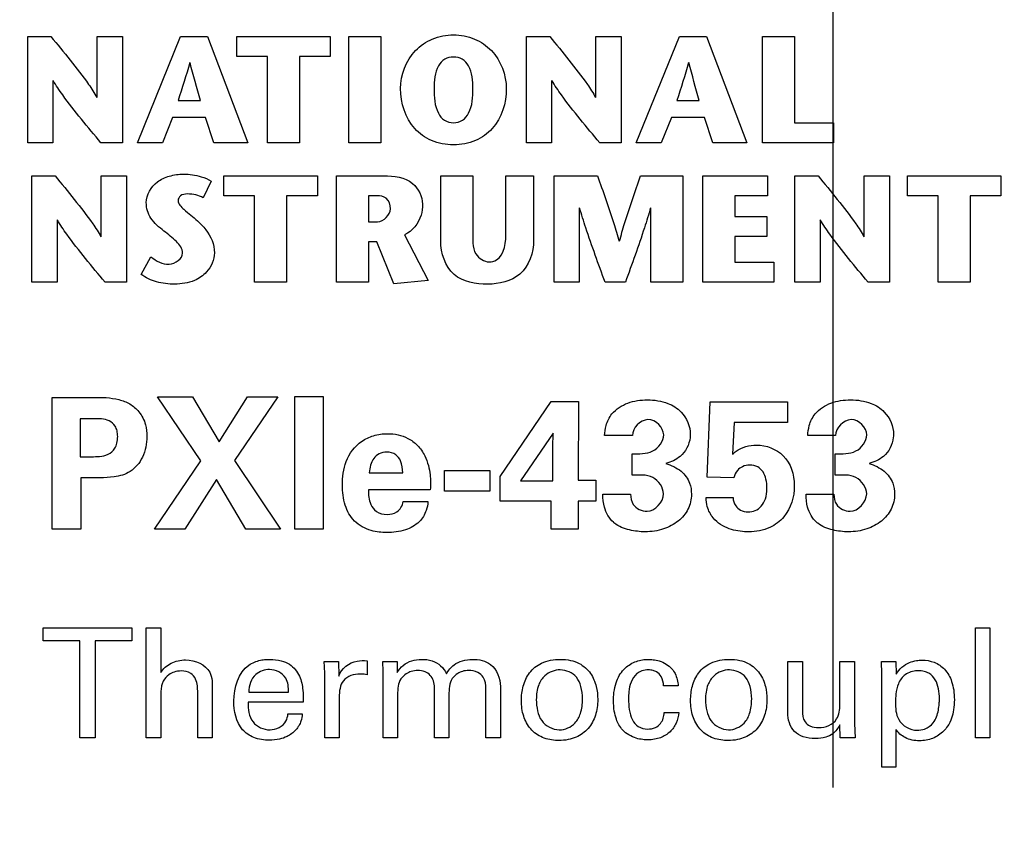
# Model space of a CAD drawing. Header units: inches. Extents: x 0 to 34, y 0 to 22.
# Tile 13 of 29: x 11.087 to 11.985, y 14.659 to 15.395. Entities that reach past the tile are written whole.
import ezdxf

# ---------------------------------------------------------------- set-up
doc = ezdxf.new("R2010")
doc.units = ezdxf.units.IN
doc.header["$LTSCALE"] = 1.87
doc.header["$MEASUREMENT"] = 0
doc.layers.get('0').update_dxf_attribs({"linetype": 'CONTINUOUS'})
doc.layers.add('DIMENSIONS', color=7, linetype='CONTINUOUS')
doc.styles.get("Standard").update_dxf_attribs({"font": 'txt', "width": 0.8})
doc.dimstyles.new('DIMSTYLE_2', dxfattribs={"dimtxt": 0.125, "dimasz": 0.18, "dimexe": 0.18, "dimexo": 0.0625, "dimgap": 0.09, "dimtad": 0, "dimtih": 1, "dimtoh": 1, "dimdec": 3, "dimlfac": 0.5, "dimzin": 4, "dimdsep": 46, "dimtxsty": 'STANDARD', "dimblk": '_FILLED', "dimblk1": '_FILLED', "dimblk2": '_FILLED', "dimcen": 0.09, "dimadec": 0, "dimazin": 0, "dimtp": 0.01, "dimtm": 0.01, "dimtfac": 1, "dimtdec": 3, "dimtofl": 0, "dimtmove": 0, "dimatfit": 3, "dimldrblk": '_FILLED', "dimfxl": 1, "dimtolj": 1, "dimtzin": 4, "dimarcsym": 0})

# ---------------------------------------------------------------- blocks, each defined once
blk = doc.blocks.new('*D4')
at = {"layer": 'DIMENSIONS', "color": 2, "linetype": 'CONTINUOUS'}
blk.add_line((12.24502, 16.18425), (12.86674, 16.18425), dxfattribs=at)
at = {"layer": 'DIMENSIONS', "color": 2, "linetype": 'CONTINUOUS', "insert": (12.92924, 16.24675), "char_height": 0.125, "width": 1.425, "attachment_point": 1, "line_spacing_factor": 0.9}
blk.add_mtext('4.942{\\Ftxt.shx;\\W1.000000;\\H0.125000; }[125.53]', dxfattribs=at)
blk = doc.blocks.new('_FILLED')
at = {"color": 0, "linetype": 'BYBLOCK'}
blk.add_solid([(0, 0), (-1, 0.1736), (-1, -0.1736)], dxfattribs=at)
blk = doc.blocks.new('*D15')
at = {"layer": 'DIMENSIONS', "color": 2, "linetype": 'CONTINUOUS'}
blk.add_line((11.96574, 15.94025), (12.86674, 15.94025), dxfattribs=at)
at = {"layer": 'DIMENSIONS', "color": 2, "linetype": 'CONTINUOUS', "insert": (12.92924, 16.00275), "char_height": 0.125, "width": 1.425, "attachment_point": 1, "line_spacing_factor": 0.9}
blk.add_mtext('4.820{\\Ftxt.shx;\\W1.000000;\\H0.125000; }[122.43]', dxfattribs=at)
blk = doc.blocks.new('*D27')
at = {"layer": 'DIMENSIONS', "color": 2, "linetype": 'CONTINUOUS'}
blk.add_line((11.82924, 14.69475), (11.82924, 16.88523), dxfattribs=at)
at = {"layer": 'DIMENSIONS', "color": 2, "linetype": 'CONTINUOUS', "insert": (11.76674, 16.94773), "char_height": 0.125, "width": 1.325, "attachment_point": 1, "rotation": 90, "line_spacing_factor": 0.9}
blk.add_mtext('2X .319{\\Ftxt.shx;\\W1.000000;\\H0.125000; }[8.1]', dxfattribs=at)
blk = doc.blocks.new('*D28')
at = {"layer": 'DIMENSIONS', "color": 2, "linetype": 'CONTINUOUS'}
blk.add_line((12.00924, 14.69475), (12.00924, 16.88523), dxfattribs=at)
at = {"layer": 'DIMENSIONS', "color": 2, "linetype": 'CONTINUOUS', "insert": (11.94674, 16.94773), "char_height": 0.125, "width": 1.525, "attachment_point": 1, "rotation": 90, "line_spacing_factor": 0.9}
blk.add_mtext('2X .409{\\Ftxt.shx;\\W1.000000;\\H0.125000; }[10.39]', dxfattribs=at)

msp = doc.modelspace()

# ---------------------------------------------------------------- linework, layer by layer
at = {"color": 40, "linetype": 'CONTINUOUS'}
for p, q in [((11.09465, 15.28275), (11.09465, 15.37977)), ((11.09465, 15.37977), (11.11581, 15.37977)), ((11.15791, 15.3242), (11.15791, 15.37977)), ((11.15791, 15.37977), (11.18097, 15.37977)), ((11.18097, 15.37977), (11.18097, 15.28275)), ((11.19464, 15.28277), (11.23414, 15.37978)), ((11.23414, 15.37978), (11.25866, 15.37978)), ((11.25866, 15.37978), (11.29555, 15.28277)), ((11.28541, 15.36162), (11.28541, 15.37977)), ((11.28541, 15.37977), (11.37064, 15.37977)), ((11.37064, 15.37977), (11.37064, 15.36162)), ((11.38741, 15.28275), (11.38741, 15.37977)), ((11.38741, 15.37977), (11.41665, 15.37977)), ((11.41665, 15.37977), (11.41665, 15.28275)), ((11.54951, 15.28275), (11.54951, 15.37977)), ((11.54951, 15.37977), (11.57073, 15.37977)), ((11.61288, 15.3242), (11.61288, 15.37977)), ((11.61288, 15.37977), (11.63589, 15.37977)), ((11.63589, 15.37977), (11.63589, 15.28275)), ((11.64961, 15.28277), (11.68911, 15.37978)), ((11.68911, 15.37978), (11.71369, 15.37978)), ((11.71369, 15.37978), (11.75052, 15.28277)), ((11.76479, 15.28275), (11.76479, 15.37977)), ((11.76479, 15.37977), (11.79403, 15.37977)), ((11.79403, 15.37977), (11.79403, 15.30091)), ((11.3134, 15.36162), (11.28541, 15.36162)), ((11.3134, 15.28275), (11.3134, 15.36162)), ((11.34264, 15.36162), (11.34264, 15.28275)), ((11.37064, 15.36162), (11.34264, 15.36162)), ((11.1176, 15.33957), (11.1176, 15.28275)), ((11.57252, 15.33957), (11.57252, 15.28275)), ((11.23181, 15.32128), (11.25215, 15.32128)), ((11.68683, 15.32128), (11.70718, 15.32128)), ((11.22681, 15.3059), (11.21754, 15.28277)), ((11.25687, 15.3059), (11.22681, 15.3059)), ((11.26452, 15.28277), (11.25687, 15.3059)), ((11.68184, 15.3059), (11.67251, 15.28277)), ((11.71184, 15.3059), (11.68184, 15.3059)), ((11.71949, 15.28277), (11.71184, 15.3059)), ((11.79403, 15.30091), (11.82952, 15.30091)), ((11.82952, 15.30091), (11.82952, 15.28275)), ((11.1176, 15.28275), (11.09465, 15.28275)), ((11.18097, 15.28275), (11.16138, 15.28275)), ((11.21754, 15.28277), (11.19464, 15.28277)), ((11.29555, 15.28277), (11.26452, 15.28277)), ((11.34264, 15.28275), (11.3134, 15.28275)), ((11.41665, 15.28275), (11.38741, 15.28275)), ((11.57252, 15.28275), (11.54951, 15.28275)), ((11.63589, 15.28275), (11.61635, 15.28275)), ((11.67251, 15.28277), (11.64961, 15.28277)), ((11.75052, 15.28277), (11.71949, 15.28277)), ((11.82952, 15.28275), (11.76479, 15.28275)), ((11.0984, 15.15568), (11.0984, 15.25271)), ((11.0984, 15.25271), (11.11961, 15.25271)), ((11.16171, 15.19713), (11.16171, 15.25271)), ((11.16171, 15.25271), (11.18471, 15.25271)), ((11.18471, 15.25271), (11.18471, 15.15568)), ((11.27358, 15.23456), (11.27358, 15.25271)), ((11.27358, 15.25271), (11.35881, 15.25271)), ((11.35881, 15.25271), (11.35881, 15.23456)), ((11.37623, 15.15568), (11.37623, 15.25271)), ((11.37623, 15.25271), (11.41947, 15.25271)), ((11.47139, 15.19327), (11.47139, 15.25257)), ((11.47139, 15.25257), (11.50063, 15.25257)), ((11.50063, 15.25257), (11.50063, 15.20185)), ((11.53085, 15.20225), (11.53085, 15.25257)), ((11.53085, 15.25257), (11.55608, 15.25257)), ((11.55608, 15.25257), (11.55608, 15.19395)), ((11.57469, 15.15568), (11.57469, 15.25271)), ((11.57469, 15.25271), (11.61429, 15.25271)), ((11.65352, 15.25271), (11.69231, 15.25271)), ((11.69231, 15.25271), (11.69231, 15.15568)), ((11.71043, 15.15568), (11.71043, 15.25271)), ((11.71043, 15.25271), (11.76935, 15.25271)), ((11.76935, 15.25271), (11.76935, 15.23456)), ((11.79431, 15.15568), (11.79431, 15.25271)), ((11.79431, 15.25271), (11.81552, 15.25271)), ((11.85762, 15.19713), (11.85762, 15.25271)), ((11.85762, 15.25271), (11.88068, 15.25271)), ((11.88068, 15.25271), (11.88068, 15.15568)), ((11.89695, 15.23456), (11.89695, 15.25271)), ((11.89695, 15.25271), (11.98219, 15.25271)), ((11.98219, 15.25271), (11.98219, 15.23456)), ((11.26208, 15.24776), (11.25459, 15.2325)), ((11.30163, 15.23456), (11.27358, 15.23456)), ((11.30163, 15.15568), (11.30163, 15.23456)), ((11.33082, 15.23456), (11.33082, 15.15568)), ((11.35881, 15.23456), (11.33082, 15.23456)), ((11.40553, 15.23456), (11.40553, 15.21072)), ((11.41323, 15.23456), (11.40553, 15.23456)), ((11.73973, 15.23456), (11.73973, 15.21544)), ((11.76935, 15.23456), (11.73973, 15.23456)), ((11.92495, 15.23456), (11.89695, 15.23456)), ((11.92495, 15.15568), (11.92495, 15.23456)), ((11.95414, 15.23456), (11.95414, 15.15568)), ((11.98219, 15.23456), (11.95414, 15.23456)), ((11.59764, 15.22362), (11.59764, 15.15568)), ((11.66312, 15.15568), (11.66312, 15.22362)), ((11.73973, 15.21544), (11.76864, 15.21544)), ((11.76864, 15.21544), (11.76864, 15.19729)), ((11.1214, 15.21251), (11.1214, 15.15568)), ((11.40553, 15.21072), (11.41383, 15.21072)), ((11.81731, 15.21251), (11.81731, 15.15568)), ((11.43835, 15.19881), (11.45983, 15.15722)), ((11.73973, 15.19729), (11.73973, 15.17385)), ((11.76864, 15.19729), (11.73973, 15.19729)), ((11.40553, 15.19243), (11.40553, 15.15568)), ((11.41307, 15.19243), (11.40553, 15.19243)), ((11.42848, 15.15405), (11.41307, 15.19243)), ((11.19822, 15.16278), (11.20707, 15.17887)), ((11.73973, 15.17385), (11.77526, 15.17385)), ((11.77526, 15.17385), (11.77526, 15.15568)), ((11.1214, 15.15568), (11.0984, 15.15568)), ((11.18471, 15.15568), (11.16518, 15.15568)), ((11.33082, 15.15568), (11.30163, 15.15568)), ((11.40553, 15.15568), (11.37623, 15.15568)), ((11.45983, 15.15722), (11.42848, 15.15405)), ((11.59764, 15.15568), (11.57469, 15.15568)), ((11.63979, 15.15568), (11.62129, 15.15568)), ((11.69231, 15.15568), (11.66312, 15.15568)), ((11.77526, 15.15568), (11.71043, 15.15568)), ((11.81731, 15.15568), (11.79431, 15.15568)), ((11.88068, 15.15568), (11.86109, 15.15568)), ((11.95414, 15.15568), (11.92495, 15.15568)), ((11.11706, 14.93055), (11.11706, 15.05065)), ((11.11706, 15.05065), (11.15421, 15.05065)), ((11.25254, 14.99285), (11.21306, 15.05098)), ((11.21306, 15.05098), (11.24488, 15.05098)), ((11.24488, 15.05098), (11.2692, 15.01001)), ((11.2692, 15.01001), (11.29519, 15.05098)), ((11.32284, 15.05098), (11.2832, 14.99301)), ((11.29519, 15.05098), (11.32284, 15.05098)), ((11.3384, 14.93055), (11.3384, 15.05132)), ((11.3384, 15.05132), (11.36421, 15.05132)), ((11.36421, 15.05132), (11.36421, 14.93055)), ((11.52556, 14.97836), (11.57219, 15.04682)), ((11.57219, 15.04682), (11.59701, 15.04682)), ((11.59701, 15.04682), (11.59685, 14.97503)), ((11.71439, 14.97786), (11.71705, 15.04665)), ((11.71705, 15.04665), (11.78753, 15.04665)), ((11.78753, 15.04665), (11.78753, 15.02767)), ((11.14254, 15.03117), (11.14254, 14.99651)), ((11.15554, 15.03117), (11.14254, 15.03117)), ((11.73905, 15.02767), (11.73756, 14.99884)), ((11.78753, 15.02767), (11.73905, 15.02767)), ((11.57388, 15.01801), (11.54423, 14.97452)), ((11.57355, 15.00518), (11.57388, 15.01801)), ((11.64622, 15.01584), (11.62072, 15.01584)), ((11.83155, 15.01584), (11.80605, 15.01584)), ((11.57355, 14.97452), (11.57355, 15.00518)), ((11.64587, 14.97969), (11.64587, 14.99918)), ((11.83123, 14.97969), (11.83123, 14.99918)), ((11.14254, 14.99651), (11.15288, 14.99651)), ((11.21024, 14.93055), (11.25254, 14.99285)), ((11.2832, 14.99301), (11.32518, 14.93055)), ((11.4062, 14.98186), (11.43669, 14.98186)), ((11.47473, 14.96519), (11.47473, 14.98402)), ((11.47473, 14.98402), (11.51604, 14.98402)), ((11.51604, 14.98402), (11.51604, 14.96519)), ((11.14321, 14.97736), (11.14321, 14.93055)), ((11.16071, 14.97736), (11.14321, 14.97736)), ((11.2667, 14.97585), (11.23788, 14.93055)), ((11.29352, 14.93055), (11.2667, 14.97585)), ((11.52556, 14.95587), (11.52556, 14.97836)), ((11.54423, 14.97452), (11.57355, 14.97452)), ((11.59685, 14.97503), (11.61269, 14.97503)), ((11.61269, 14.97503), (11.61269, 14.95587)), ((11.73856, 14.9772), (11.71439, 14.97786)), ((11.46184, 14.96636), (11.40539, 14.96636)), ((11.51604, 14.96519), (11.47473, 14.96519)), ((11.61923, 14.9622), (11.64454, 14.9622)), ((11.80456, 14.9622), (11.82987, 14.9622)), ((11.43721, 14.95553), (11.4597, 14.95553)), ((11.57219, 14.95587), (11.52556, 14.95587)), ((11.57219, 14.93055), (11.57219, 14.95587)), ((11.59685, 14.95587), (11.59685, 14.93055)), ((11.61269, 14.95587), (11.59685, 14.95587)), ((11.71339, 14.9592), (11.73804, 14.9592)), ((11.14321, 14.93055), (11.11706, 14.93055)), ((11.23788, 14.93055), (11.21024, 14.93055)), ((11.32518, 14.93055), (11.29352, 14.93055)), ((11.36421, 14.93055), (11.3384, 14.93055)), ((11.59685, 14.93055), (11.57219, 14.93055)), ((11.10866, 14.82865), (11.10866, 14.84046)), ((11.10866, 14.84046), (11.18972, 14.84046)), ((11.18972, 14.84046), (11.18972, 14.82865)), ((11.20283, 14.7401), (11.20283, 14.84033)), ((11.20283, 14.84033), (11.21604, 14.84033)), ((11.21604, 14.84033), (11.21604, 14.7996)), ((11.95921, 14.7401), (11.95921, 14.84033)), ((11.95921, 14.84033), (11.97228, 14.84033)), ((11.97228, 14.84033), (11.97228, 14.7401)), ((11.1423, 14.82865), (11.10866, 14.82865)), ((11.1423, 14.7401), (11.1423, 14.82865)), ((11.15607, 14.82865), (11.15607, 14.7401)), ((11.18972, 14.82865), (11.15607, 14.82865)), ((11.36492, 14.80989), (11.37813, 14.80989)), ((11.37813, 14.80989), (11.3784, 14.7964)), ((11.40411, 14.81043), (11.40411, 14.79766)), ((11.41882, 14.80057), (11.41852, 14.80989)), ((11.41852, 14.80989), (11.43173, 14.80989)), ((11.43173, 14.80989), (11.43173, 14.79973)), ((11.78782, 14.76303), (11.78782, 14.80989)), ((11.78782, 14.80989), (11.80117, 14.80989)), ((11.80117, 14.80989), (11.80117, 14.76498)), ((11.83538, 14.7704), (11.83538, 14.80989)), ((11.83538, 14.80989), (11.84886, 14.80989)), ((11.84886, 14.80989), (11.84886, 14.75317)), ((11.87324, 14.80989), (11.88646, 14.80989)), ((11.87365, 14.79848), (11.87324, 14.80989)), ((11.88646, 14.80989), (11.88673, 14.79835)), ((11.41882, 14.7401), (11.41882, 14.80057)), ((11.36561, 14.7401), (11.36561, 14.7957)), ((11.87365, 14.71327), (11.87365, 14.79848)), ((11.26303, 14.78374), (11.26303, 14.7401)), ((11.46566, 14.7401), (11.46566, 14.78625)), ((11.51251, 14.7401), (11.51251, 14.78485)), ((11.52573, 14.78694), (11.52573, 14.7401)), ((11.68789, 14.7875), (11.67468, 14.7875)), ((11.21604, 14.77707), (11.21604, 14.7401)), ((11.24968, 14.7401), (11.24968, 14.78138)), ((11.29618, 14.7818), (11.33246, 14.7818)), ((11.37882, 14.77722), (11.37882, 14.7401)), ((11.432, 14.77971), (11.432, 14.7401)), ((11.47888, 14.77916), (11.47888, 14.7401)), ((11.34581, 14.77262), (11.29562, 14.77262)), ((11.33204, 14.76192), (11.34511, 14.76192)), ((11.67522, 14.76332), (11.68843, 14.76332)), ((11.83565, 14.7401), (11.83538, 14.75206)), ((11.84886, 14.75317), (11.84926, 14.7401)), ((11.88659, 14.74788), (11.88659, 14.71327)), ((11.15607, 14.7401), (11.1423, 14.7401)), ((11.21604, 14.7401), (11.20283, 14.7401)), ((11.26303, 14.7401), (11.24968, 14.7401)), ((11.37882, 14.7401), (11.36561, 14.7401)), ((11.432, 14.7401), (11.41882, 14.7401)), ((11.47888, 14.7401), (11.46566, 14.7401)), ((11.52573, 14.7401), (11.51251, 14.7401)), ((11.84926, 14.7401), (11.83565, 14.7401)), ((11.97228, 14.7401), (11.95921, 14.7401)), ((11.88659, 14.71327), (11.87365, 14.71327))]:
    msp.add_line(p, q, dxfattribs=at)
for points, knots in [([(11.11581, 15.37977), (11.12753, 15.3654), (11.14246, 15.34761), (11.15552, 15.32833), (11.15769, 15.3242)], [0, 0, 0, 0, 0.798903, 1, 1, 1, 1]), ([(11.43471, 15.33218), (11.43471, 15.34462), (11.44218, 15.3643), (11.46353, 15.37874), (11.48299, 15.38252), (11.50243, 15.37874), (11.52375, 15.36428), (11.53118, 15.34461), (11.53118, 15.33218)], [0, 0, 0, 0, 0.247094, 0.369905, 0.500272, 0.630373, 0.75299, 1, 1, 1, 1]), ([(11.57073, 15.37977), (11.58244, 15.3654), (11.59737, 15.34763), (11.61039, 15.32833), (11.61256, 15.3242)], [0, 0, 0, 0, 0.799059, 1, 1, 1, 1]), ([(11.50074, 15.33218), (11.50074, 15.33927), (11.50001, 15.34973), (11.49144, 15.35973), (11.483, 15.36166), (11.47456, 15.35973), (11.46599, 15.34973), (11.46526, 15.33927), (11.46526, 15.33218)], [0, 0, 0, 0, 0.28262, 0.389713, 0.499985, 0.610279, 0.717379, 1, 1, 1, 1]), ([(11.16138, 15.28275), (11.14954, 15.29711), (11.13401, 15.31528), (11.12052, 15.33502), (11.11787, 15.33957)], [0, 0, 0, 0, 0.779606, 1, 1, 1, 1]), ([(11.61635, 15.28275), (11.60447, 15.2971), (11.58891, 15.31525), (11.57542, 15.33502), (11.57279, 15.33957)], [0, 0, 0, 0, 0.779886, 1, 1, 1, 1]), ([(11.53118, 15.33218), (11.53118, 15.31927), (11.52494, 15.29869), (11.50307, 15.28324), (11.48299, 15.27966), (11.46289, 15.28324), (11.44098, 15.29867), (11.43471, 15.31927), (11.43471, 15.33218)], [0, 0, 0, 0, 0.248597, 0.368281, 0.499739, 0.631462, 0.75133, 1, 1, 1, 1]), ([(11.46526, 15.33218), (11.46526, 15.3246), (11.46571, 15.3136), (11.47421, 15.30255), (11.48299, 15.30041), (11.49175, 15.30256), (11.50024, 15.3136), (11.50074, 15.3246), (11.50074, 15.33218)], [0, 0, 0, 0, 0.286111, 0.392044, 0.50022, 0.607836, 0.713803, 1, 1, 1, 1]), ([(11.11961, 15.25271), (11.13129, 15.23832), (11.14621, 15.22054), (11.15926, 15.20126), (11.16144, 15.19713)], [0, 0, 0, 0, 0.798751, 1, 1, 1, 1]), ([(11.20278, 15.22821), (11.20278, 15.23534), (11.2096, 15.24665), (11.22393, 15.25303), (11.23783, 15.25501), (11.25098, 15.2528), (11.25925, 15.24957), (11.26208, 15.24776)], [0, 0, 0, 0, 0.293208, 0.458615, 0.639378, 0.861806, 1, 1, 1, 1]), ([(11.41947, 15.25271), (11.4285, 15.25271), (11.44647, 15.25075), (11.45468, 15.23379), (11.45468, 15.2268)], [0, 0, 0, 0, 0.563817, 1, 1, 1, 1]), ([(11.61429, 15.25271), (11.61943, 15.2383), (11.62645, 15.21851), (11.63256, 15.19843), (11.63415, 15.19298)], [0, 0, 0, 0, 0.72914, 1, 1, 1, 1]), ([(11.63437, 15.19298), (11.63587, 15.19844), (11.64169, 15.21852), (11.64858, 15.23828), (11.65352, 15.25271)], [0, 0, 0, 0, 0.270745, 1, 1, 1, 1]), ([(11.81552, 15.25271), (11.82724, 15.23833), (11.84217, 15.22055), (11.85523, 15.20126), (11.8574, 15.19713)], [0, 0, 0, 0, 0.798839, 1, 1, 1, 1]), ([(11.25459, 15.2325), (11.25258, 15.23373), (11.24785, 15.23555), (11.24086, 15.23641), (11.23394, 15.23558), (11.2302, 15.22835), (11.2392, 15.21997), (11.24542, 15.21526), (11.24938, 15.21158)], [0, 0, 0, 0, 0.136122, 0.285798, 0.413121, 0.503173, 0.688045, 1, 1, 1, 1]), ([(11.42544, 15.22265), (11.42544, 15.22607), (11.42329, 15.23342), (11.41615, 15.23456), (11.41323, 15.23456)], [0, 0, 0, 0, 0.538885, 1, 1, 1, 1]), ([(11.23593, 15.18218), (11.23593, 15.18615), (11.2297, 15.19409), (11.21847, 15.20245), (11.20616, 15.21258), (11.20278, 15.2233), (11.20278, 15.22821)], [0, 0, 0, 0, 0.204387, 0.459857, 0.747252, 1, 1, 1, 1]), ([(11.45468, 15.2268), (11.45468, 15.22344), (11.45363, 15.2122), (11.44536, 15.20225), (11.43835, 15.19881)], [0, 0, 0, 0, 0.300955, 1, 1, 1, 1]), ([(11.62129, 15.15568), (11.61519, 15.17213), (11.60696, 15.19463), (11.59976, 15.21748), (11.59791, 15.22362)], [0, 0, 0, 0, 0.732602, 1, 1, 1, 1]), ([(11.66279, 15.22362), (11.66098, 15.21748), (11.65391, 15.19464), (11.64577, 15.17214), (11.63979, 15.15568)], [0, 0, 0, 0, 0.267417, 1, 1, 1, 1]), ([(11.16518, 15.15568), (11.15331, 15.17002), (11.13775, 15.18817), (11.12429, 15.20795), (11.12167, 15.21251)], [0, 0, 0, 0, 0.780069, 1, 1, 1, 1]), ([(11.24938, 15.21158), (11.25209, 15.20906), (11.26017, 15.20134), (11.2649, 15.18997), (11.2649, 15.18248)], [0, 0, 0, 0, 0.330947, 1, 1, 1, 1]), ([(11.86109, 15.15568), (11.84925, 15.17004), (11.83372, 15.18821), (11.82022, 15.20796), (11.81758, 15.21251)], [0, 0, 0, 0, 0.779646, 1, 1, 1, 1]), ([(11.50063, 15.20185), (11.50063, 15.19498), (11.49907, 15.1821), (11.51089, 15.17412), (11.51561, 15.17412)], [0, 0, 0, 0, 0.592769, 1, 1, 1, 1]), ([(11.51561, 15.17412), (11.51785, 15.17412), (11.52976, 15.17758), (11.53085, 15.19301), (11.53085, 15.20225)], [0, 0, 0, 0, 0.195103, 1, 1, 1, 1]), ([(11.51425, 15.15389), (11.50359, 15.15389), (11.47909, 15.15771), (11.47139, 15.18231), (11.47139, 15.19327)], [0, 0, 0, 0, 0.492924, 1, 1, 1, 1]), ([(11.55608, 15.19395), (11.55608, 15.18283), (11.54804, 15.15898), (11.52446, 15.15389), (11.51425, 15.15389)], [0, 0, 0, 0, 0.521507, 1, 1, 1, 1]), ([(11.2649, 15.18248), (11.2649, 15.17617), (11.25999, 15.16518), (11.24567, 15.15542), (11.22915, 15.15319), (11.21239, 15.15507), (11.20224, 15.15956), (11.19822, 15.16278)], [0, 0, 0, 0, 0.228214, 0.391648, 0.611667, 0.813637, 1, 1, 1, 1]), ([(11.20707, 15.17887), (11.21183, 15.17522), (11.22204, 15.16792), (11.23593, 15.17689), (11.23593, 15.18218)], [0, 0, 0, 0, 0.531603, 1, 1, 1, 1]), ([(11.15421, 15.05065), (11.16212, 15.05065), (11.17379, 15.05053), (11.18811, 15.0451), (11.19714, 15.03742), (11.20256, 15.02666), (11.20401, 15.01214), (11.20103, 14.99616), (11.18942, 14.98189), (11.17431, 14.97759), (11.16495, 14.97736), (11.16071, 14.97736)], [0, 0, 0, 0, 0.177132, 0.256294, 0.337926, 0.436844, 0.517089, 0.661572, 0.789972, 0.904941, 1, 1, 1, 1]), ([(11.62072, 15.01584), (11.62103, 15.01889), (11.62175, 15.02592), (11.62643, 15.03512), (11.63387, 15.04176), (11.64192, 15.04574), (11.65073, 15.0479), (11.66307, 15.04875), (11.67751, 15.04682), (11.69361, 15.03671), (11.69951, 15.02342), (11.69893, 15.01489), (11.69883, 15.01401)], [0, 0, 0, 0, 0.079866, 0.18309, 0.259904, 0.336448, 0.414784, 0.494687, 0.658847, 0.784234, 0.977578, 1, 1, 1, 1]), ([(11.80605, 15.01584), (11.80636, 15.01889), (11.80708, 15.02592), (11.81176, 15.03512), (11.81921, 15.04176), (11.82726, 15.04574), (11.83606, 15.0479), (11.8484, 15.04875), (11.86284, 15.04682), (11.87894, 15.03671), (11.88484, 15.02342), (11.88427, 15.01489), (11.88416, 15.01401)], [0, 0, 0, 0, 0.079867, 0.183082, 0.259976, 0.336516, 0.414799, 0.494659, 0.658835, 0.78423, 0.977578, 1, 1, 1, 1]), ([(11.15288, 14.99651), (11.15529, 14.99651), (11.16039, 14.99658), (11.16822, 14.99818), (11.17402, 15.00301), (11.17635, 15.00912), (11.17688, 15.01461), (11.1764, 15.01993), (11.17431, 15.02537), (11.16915, 15.02967), (11.16219, 15.0311), (11.15767, 15.03117), (11.15554, 15.03117)], [0, 0, 0, 0, 0.110868, 0.234136, 0.360845, 0.436099, 0.529307, 0.612371, 0.679438, 0.792318, 0.90189, 1, 1, 1, 1]), ([(11.6747, 15.0165), (11.6747, 15.02314), (11.66005, 15.03778), (11.64622, 15.02259), (11.64622, 15.01584)], [0, 0, 0, 0, 0.495573, 1, 1, 1, 1]), ([(11.86003, 15.0165), (11.86003, 15.02314), (11.84538, 15.03778), (11.83155, 15.02259), (11.83155, 15.01584)], [0, 0, 0, 0, 0.495573, 1, 1, 1, 1]), ([(11.42221, 14.92739), (11.41744, 14.92739), (11.40673, 14.92851), (11.39155, 14.93635), (11.38293, 14.95266), (11.38102, 14.97167), (11.38344, 14.99307), (11.39536, 15.00954), (11.41021, 15.0163), (11.41851, 15.0175), (11.42286, 15.01751)], [0, 0, 0, 0, 0.104523, 0.233843, 0.354809, 0.490903, 0.648669, 0.81812, 0.905488, 1, 1, 1, 1]), ([(11.42286, 15.01751), (11.42929, 15.01751), (11.4394, 15.01541), (11.45079, 15.00709), (11.45685, 14.99816), (11.46026, 14.98879), (11.4621, 14.9784), (11.46207, 14.97093), (11.46184, 14.96636)], [0, 0, 0, 0, 0.261357, 0.405708, 0.568958, 0.69548, 0.812386, 1, 1, 1, 1]), ([(11.64587, 14.99918), (11.65219, 14.99936), (11.66521, 14.99815), (11.6747, 15.01055), (11.6747, 15.0165)], [0, 0, 0, 0, 0.514782, 1, 1, 1, 1]), ([(11.83123, 14.99918), (11.83754, 14.99936), (11.85055, 14.99815), (11.86003, 15.01055), (11.86003, 15.0165)], [0, 0, 0, 0, 0.51447, 1, 1, 1, 1]), ([(11.69883, 15.01401), (11.69805, 15.00739), (11.69228, 14.99612), (11.68137, 14.99171), (11.67671, 14.99035)], [0, 0, 0, 0, 0.5705, 1, 1, 1, 1]), ([(11.73756, 14.99884), (11.7386, 14.99974), (11.74452, 15.00502), (11.75298, 15.00717), (11.75953, 15.00717)], [0, 0, 0, 0, 0.17373, 1, 1, 1, 1]), ([(11.75953, 15.00717), (11.76821, 15.00717), (11.7878, 14.99967), (11.797, 14.96973), (11.78906, 14.94387), (11.77101, 14.93001), (11.75832, 14.92801), (11.75115, 14.92806), (11.75054, 14.92807)], [0, 0, 0, 0, 0.212459, 0.449503, 0.694742, 0.826812, 0.985315, 1, 1, 1, 1]), ([(11.88416, 15.01401), (11.88338, 15.00739), (11.87761, 14.99612), (11.8667, 14.99171), (11.86204, 14.99035)], [0, 0, 0, 0, 0.5705, 1, 1, 1, 1]), ([(11.43669, 14.98186), (11.43669, 14.98553), (11.43602, 14.99174), (11.4305, 14.99937), (11.42253, 15.00125), (11.41504, 14.99979), (11.40799, 14.9935), (11.40644, 14.98642), (11.4062, 14.98186)], [0, 0, 0, 0, 0.204076, 0.335182, 0.495848, 0.628144, 0.74613, 1, 1, 1, 1]), ([(11.76885, 14.96711), (11.76886, 14.96742), (11.76889, 14.97041), (11.7684, 14.97577), (11.76585, 14.98272), (11.76061, 14.9879), (11.75345, 14.98931), (11.74672, 14.98809), (11.74121, 14.9838), (11.73931, 14.97964), (11.73856, 14.9772)], [0, 0, 0, 0, 0.018039, 0.177329, 0.319869, 0.451312, 0.596892, 0.737192, 0.847224, 1, 1, 1, 1]), ([(11.69052, 14.98319), (11.69395, 14.98032), (11.69883, 14.97362), (11.70075, 14.96104), (11.69784, 14.94821), (11.68829, 14.93682), (11.67435, 14.92959), (11.6587, 14.9274), (11.64333, 14.92915), (11.63334, 14.93289), (11.62921, 14.93645), (11.62889, 14.93675)], [0, 0, 0, 0, 0.117336, 0.205206, 0.327797, 0.450245, 0.582829, 0.731193, 0.85719, 0.988392, 1, 1, 1, 1]), ([(11.67454, 14.96253), (11.67454, 14.96851), (11.6655, 14.98134), (11.65221, 14.97969), (11.64587, 14.97969)], [0, 0, 0, 0, 0.48492, 1, 1, 1, 1]), ([(11.87585, 14.98319), (11.87928, 14.98032), (11.88416, 14.97363), (11.88608, 14.96104), (11.88317, 14.94821), (11.87362, 14.93682), (11.85968, 14.92959), (11.84403, 14.9274), (11.82866, 14.92915), (11.81867, 14.93289), (11.81454, 14.93645), (11.81421, 14.93675)], [0, 0, 0, 0, 0.117341, 0.205209, 0.327797, 0.450241, 0.582823, 0.731196, 0.857183, 0.988393, 1, 1, 1, 1]), ([(11.85987, 14.96253), (11.85987, 14.9685), (11.85084, 14.98133), (11.83756, 14.97969), (11.83123, 14.97969)], [0, 0, 0, 0, 0.485211, 1, 1, 1, 1]), ([(11.40539, 14.96636), (11.40539, 14.96187), (11.40583, 14.95436), (11.41256, 14.94526), (11.42211, 14.94318), (11.43267, 14.94525), (11.43632, 14.95196), (11.43721, 14.95553)], [0, 0, 0, 0, 0.258718, 0.416346, 0.613772, 0.788028, 1, 1, 1, 1]), ([(11.62889, 14.93675), (11.62495, 14.94033), (11.62008, 14.94899), (11.61923, 14.95826), (11.61923, 14.9622)], [0, 0, 0, 0, 0.574317, 1, 1, 1, 1]), ([(11.64454, 14.9622), (11.64468, 14.95906), (11.64595, 14.95071), (11.65483, 14.94671), (11.65954, 14.94671)], [0, 0, 0, 0, 0.399854, 1, 1, 1, 1]), ([(11.73804, 14.9592), (11.73788, 14.95658), (11.73961, 14.95197), (11.74479, 14.94707), (11.75152, 14.94577), (11.7584, 14.94701), (11.76433, 14.95126), (11.76806, 14.95844), (11.76879, 14.96408), (11.76885, 14.96711)], [0, 0, 0, 0, 0.154363, 0.265921, 0.408553, 0.537762, 0.669691, 0.822101, 1, 1, 1, 1]), ([(11.81421, 14.93675), (11.81028, 14.94033), (11.80541, 14.94899), (11.80456, 14.95826), (11.80456, 14.9622)], [0, 0, 0, 0, 0.574306, 1, 1, 1, 1]), ([(11.82987, 14.9622), (11.83003, 14.95906), (11.83128, 14.95072), (11.84016, 14.94671), (11.84487, 14.94671)], [0, 0, 0, 0, 0.400057, 1, 1, 1, 1]), ([(11.4597, 14.95553), (11.45946, 14.95284), (11.45831, 14.9461), (11.45196, 14.93582), (11.43863, 14.92855), (11.42795, 14.92739), (11.42221, 14.92739)], [0, 0, 0, 0, 0.156367, 0.390724, 0.668541, 1, 1, 1, 1]), ([(11.75054, 14.92807), (11.74508, 14.92818), (11.73672, 14.92946), (11.72637, 14.93442), (11.71888, 14.94095), (11.71419, 14.94976), (11.71349, 14.95643), (11.71339, 14.9592)], [0, 0, 0, 0, 0.300323, 0.464274, 0.631308, 0.845812, 1, 1, 1, 1]), ([(11.21604, 14.7996), (11.21817, 14.80323), (11.22529, 14.80935), (11.24198, 14.81306), (11.26336, 14.80446), (11.26303, 14.78922), (11.26303, 14.78374)], [0, 0, 0, 0, 0.187279, 0.39061, 0.755944, 1, 1, 1, 1]), ([(11.29645, 14.80655), (11.29954, 14.80874), (11.3048, 14.81072), (11.31139, 14.8116), (11.31771, 14.81182), (11.32524, 14.81109), (11.33556, 14.80694), (11.34346, 14.79705), (11.34591, 14.78432), (11.3459, 14.77626), (11.34581, 14.77262)], [0, 0, 0, 0, 0.147944, 0.210914, 0.259635, 0.39441, 0.503007, 0.685538, 0.858015, 1, 1, 1, 1]), ([(11.3784, 14.7964), (11.3802, 14.80338), (11.39098, 14.81101), (11.40111, 14.81064), (11.40411, 14.81043)], [0, 0, 0, 0, 0.705308, 1, 1, 1, 1]), ([(11.43173, 14.79973), (11.4332, 14.80215), (11.43865, 14.80915), (11.44799, 14.8117), (11.45384, 14.8117)], [0, 0, 0, 0, 0.325596, 1, 1, 1, 1]), ([(11.45384, 14.8117), (11.45711, 14.8117), (11.46642, 14.811), (11.47407, 14.80389), (11.47665, 14.79862)], [0, 0, 0, 0, 0.357945, 1, 1, 1, 1]), ([(11.47665, 14.79862), (11.47847, 14.80162), (11.48445, 14.80925), (11.50004, 14.81304), (11.52004, 14.809), (11.52573, 14.79426), (11.52573, 14.78694)], [0, 0, 0, 0, 0.156602, 0.415625, 0.673338, 1, 1, 1, 1]), ([(11.5777, 14.73776), (11.57305, 14.7379), (11.56396, 14.73952), (11.55261, 14.7476), (11.54609, 14.76002), (11.54434, 14.77375), (11.54595, 14.78748), (11.55159, 14.8002), (11.56374, 14.81004), (11.5745, 14.8117), (11.58036, 14.8117)], [0, 0, 0, 0, 0.122522, 0.239635, 0.356691, 0.484892, 0.602249, 0.721027, 0.84555, 1, 1, 1, 1]), ([(11.58036, 14.8117), (11.58357, 14.81169), (11.58944, 14.81117), (11.59952, 14.80779), (11.60866, 14.7997), (11.61363, 14.78744), (11.6151, 14.77425), (11.61331, 14.76077), (11.60663, 14.74807), (11.59688, 14.74099), (11.58736, 14.73818), (11.58154, 14.73769), (11.57821, 14.73774), (11.5777, 14.73776)], [0, 0, 0, 0, 0.082391, 0.152319, 0.272306, 0.384378, 0.487618, 0.613944, 0.731285, 0.849252, 0.91433, 0.986731, 1, 1, 1, 1]), ([(11.62913, 14.77902), (11.62926, 14.78068), (11.62979, 14.78514), (11.63207, 14.79401), (11.63838, 14.80407), (11.64772, 14.80956), (11.65516, 14.8114), (11.6603, 14.81181), (11.66548, 14.81147), (11.6732, 14.80995), (11.67917, 14.80651), (11.68206, 14.80307)], [0, 0, 0, 0, 0.067583, 0.182239, 0.369996, 0.531534, 0.607711, 0.680302, 0.739692, 0.81777, 1, 1, 1, 1]), ([(11.732, 14.73776), (11.72736, 14.73791), (11.71827, 14.73952), (11.70693, 14.7476), (11.70041, 14.76002), (11.69866, 14.77375), (11.70027, 14.78748), (11.7059, 14.8002), (11.71804, 14.81004), (11.7288, 14.8117), (11.73465, 14.8117)], [0, 0, 0, 0, 0.122449, 0.239547, 0.356629, 0.484872, 0.602263, 0.721049, 0.845548, 1, 1, 1, 1]), ([(11.73465, 14.8117), (11.73786, 14.81169), (11.74374, 14.81117), (11.75382, 14.80779), (11.76296, 14.79971), (11.76793, 14.78744), (11.7694, 14.77425), (11.7676, 14.76077), (11.76093, 14.74807), (11.75118, 14.74099), (11.74166, 14.73818), (11.73584, 14.73769), (11.73251, 14.73774), (11.732, 14.73776)], [0, 0, 0, 0, 0.082462, 0.152422, 0.272397, 0.384441, 0.48767, 0.613988, 0.731324, 0.849284, 0.914355, 0.986745, 1, 1, 1, 1]), ([(11.88673, 14.79835), (11.88946, 14.80295), (11.89578, 14.80827), (11.9048, 14.81066), (11.91245, 14.81132), (11.92178, 14.80972), (11.93191, 14.80288), (11.93725, 14.79317), (11.93948, 14.78346), (11.94004, 14.77481), (11.93945, 14.7661), (11.93747, 14.7579), (11.93508, 14.75297), (11.93358, 14.75068)], [0, 0, 0, 0, 0.152391, 0.215149, 0.264642, 0.37008, 0.477719, 0.601085, 0.675106, 0.760552, 0.84685, 0.922571, 1, 1, 1, 1]), ([(11.24968, 14.78138), (11.24968, 14.7855), (11.24953, 14.79228), (11.2433, 14.80014), (11.23544, 14.80154), (11.22853, 14.80058), (11.22258, 14.79755), (11.21865, 14.79323), (11.21682, 14.78839), (11.21608, 14.78341), (11.21604, 14.77958), (11.21604, 14.77707)], [0, 0, 0, 0, 0.196225, 0.306349, 0.448469, 0.551393, 0.6361, 0.761288, 0.81808, 0.880448, 1, 1, 1, 1]), ([(11.31522, 14.80238), (11.31076, 14.80238), (11.2998, 14.79894), (11.29628, 14.78757), (11.29618, 14.7818)], [0, 0, 0, 0, 0.435777, 1, 1, 1, 1]), ([(11.33246, 14.7818), (11.33255, 14.78615), (11.33186, 14.79694), (11.32077, 14.80238), (11.31522, 14.80238)], [0, 0, 0, 0, 0.439155, 1, 1, 1, 1]), ([(11.46566, 14.78625), (11.46566, 14.79009), (11.46389, 14.79638), (11.45691, 14.80093), (11.45064, 14.80185), (11.44468, 14.80101), (11.43931, 14.79843), (11.4364, 14.7957), (11.43507, 14.7939)], [0, 0, 0, 0, 0.275565, 0.413639, 0.577077, 0.720546, 0.839353, 1, 1, 1, 1]), ([(11.51251, 14.78485), (11.51251, 14.78847), (11.51193, 14.79486), (11.50478, 14.80056), (11.49775, 14.80191), (11.4914, 14.80108), (11.48612, 14.7987), (11.48324, 14.796), (11.48191, 14.79417)], [0, 0, 0, 0, 0.251271, 0.4034, 0.601492, 0.733809, 0.843086, 1, 1, 1, 1]), ([(11.58036, 14.80211), (11.57535, 14.80211), (11.56658, 14.79885), (11.55953, 14.78757), (11.55808, 14.77603), (11.55927, 14.76487), (11.56365, 14.75268), (11.57348, 14.74746), (11.57952, 14.74746)], [0, 0, 0, 0, 0.19583, 0.325919, 0.503573, 0.639297, 0.763775, 1, 1, 1, 1]), ([(11.57952, 14.74746), (11.5847, 14.74746), (11.59367, 14.75134), (11.59977, 14.76321), (11.60109, 14.77496), (11.59993, 14.78638), (11.5949, 14.79805), (11.58576, 14.80211), (11.58036, 14.80211)], [0, 0, 0, 0, 0.204624, 0.336056, 0.512227, 0.66454, 0.786617, 1, 1, 1, 1]), ([(11.67468, 14.7875), (11.67443, 14.79043), (11.67347, 14.79547), (11.6691, 14.80015), (11.66479, 14.80185), (11.66017, 14.8023), (11.65499, 14.80162), (11.6488, 14.79828), (11.64445, 14.79123), (11.64287, 14.78306), (11.64269, 14.77794), (11.64269, 14.77582)], [0, 0, 0, 0, 0.150692, 0.25225, 0.312439, 0.385159, 0.48832, 0.575663, 0.73748, 0.891505, 1, 1, 1, 1]), ([(11.68206, 14.80307), (11.68322, 14.80172), (11.68652, 14.79708), (11.68762, 14.79132), (11.68789, 14.7875)], [0, 0, 0, 0, 0.31756, 1, 1, 1, 1]), ([(11.73465, 14.80211), (11.72965, 14.80211), (11.72088, 14.79885), (11.71382, 14.78757), (11.71238, 14.77603), (11.71357, 14.76487), (11.71796, 14.75267), (11.72779, 14.74746), (11.73384, 14.74746)], [0, 0, 0, 0, 0.195754, 0.32581, 0.503423, 0.639116, 0.763578, 1, 1, 1, 1]), ([(11.73384, 14.74746), (11.73902, 14.74746), (11.748, 14.75134), (11.7541, 14.76321), (11.75542, 14.77496), (11.75425, 14.78638), (11.74921, 14.79806), (11.74006, 14.80211), (11.73465, 14.80211)], [0, 0, 0, 0, 0.204593, 0.33599, 0.512109, 0.664385, 0.786484, 1, 1, 1, 1]), ([(11.90602, 14.80125), (11.90403, 14.80118), (11.90012, 14.80061), (11.89335, 14.79733), (11.88821, 14.78981), (11.88637, 14.78087), (11.88618, 14.77526), (11.88618, 14.7729)], [0, 0, 0, 0, 0.153104, 0.301801, 0.567738, 0.817952, 1, 1, 1, 1]), ([(11.90577, 14.74704), (11.90812, 14.74704), (11.91376, 14.74777), (11.92206, 14.75397), (11.92504, 14.76322), (11.92608, 14.77072), (11.92634, 14.77727), (11.92578, 14.78481), (11.92308, 14.79334), (11.91783, 14.7988), (11.91208, 14.80095), (11.90846, 14.80129), (11.90635, 14.80126), (11.90602, 14.80125)], [0, 0, 0, 0, 0.091754, 0.217581, 0.380832, 0.455494, 0.515055, 0.636447, 0.750315, 0.858565, 0.918093, 0.987066, 1, 1, 1, 1]), ([(11.39788, 14.79835), (11.39238, 14.79835), (11.37993, 14.79465), (11.37882, 14.78239), (11.37882, 14.77722)], [0, 0, 0, 0, 0.515243, 1, 1, 1, 1]), ([(11.40411, 14.79766), (11.40332, 14.79797), (11.40122, 14.79832), (11.39912, 14.79835), (11.39788, 14.79835)], [0, 0, 0, 0, 0.405232, 1, 1, 1, 1]), ([(11.34511, 14.76192), (11.34485, 14.7597), (11.34431, 14.75604), (11.34215, 14.7511), (11.33829, 14.74591), (11.3322, 14.74133), (11.32374, 14.73852), (11.31336, 14.73758), (11.30109, 14.73919), (11.28552, 14.74986), (11.28269, 14.76462), (11.28269, 14.77373)], [0, 0, 0, 0, 0.069099, 0.113618, 0.16587, 0.268176, 0.343566, 0.439683, 0.589957, 0.717575, 1, 1, 1, 1]), ([(11.68843, 14.76332), (11.68823, 14.76001), (11.68671, 14.75345), (11.68084, 14.74507), (11.67333, 14.74049), (11.66621, 14.7386), (11.66075, 14.73816), (11.65516, 14.73851), (11.64692, 14.74013), (11.6371, 14.74571), (11.63159, 14.7558), (11.6293, 14.76505), (11.62883, 14.77248), (11.629, 14.77736), (11.62913, 14.77902)], [0, 0, 0, 0, 0.098975, 0.196066, 0.298087, 0.354192, 0.415406, 0.460714, 0.521084, 0.666244, 0.778844, 0.8545, 0.950242, 1, 1, 1, 1]), ([(11.64269, 14.77582), (11.64269, 14.76931), (11.64323, 14.75958), (11.65116, 14.74947), (11.65953, 14.74763), (11.66692, 14.74888), (11.6734, 14.75393), (11.67508, 14.75974), (11.67522, 14.76332)], [0, 0, 0, 0, 0.323692, 0.458667, 0.606157, 0.724895, 0.822176, 1, 1, 1, 1]), ([(11.29562, 14.77262), (11.2955, 14.76643), (11.29696, 14.75308), (11.30995, 14.74746), (11.31564, 14.74746)], [0, 0, 0, 0, 0.52106, 1, 1, 1, 1]), ([(11.80117, 14.76498), (11.80117, 14.76146), (11.80181, 14.75545), (11.80857, 14.75006), (11.81653, 14.74916), (11.82553, 14.75054), (11.8345, 14.75771), (11.83538, 14.76593), (11.83538, 14.7704)], [0, 0, 0, 0, 0.186643, 0.28958, 0.432522, 0.598725, 0.763462, 1, 1, 1, 1]), ([(11.88618, 14.7729), (11.88618, 14.76745), (11.88648, 14.75464), (11.89933, 14.74704), (11.90577, 14.74704)], [0, 0, 0, 0, 0.458799, 1, 1, 1, 1]), ([(11.31564, 14.74746), (11.32118, 14.74746), (11.33007, 14.75182), (11.33179, 14.75969), (11.33204, 14.76192)], [0, 0, 0, 0, 0.711315, 1, 1, 1, 1]), ([(11.83538, 14.75206), (11.8338, 14.74898), (11.83025, 14.74399), (11.82192, 14.74), (11.81252, 14.73901), (11.80237, 14.74024), (11.79077, 14.74697), (11.78782, 14.75701), (11.78782, 14.76303)], [0, 0, 0, 0, 0.157878, 0.266163, 0.411241, 0.5841, 0.725283, 1, 1, 1, 1]), ([(11.93358, 14.75068), (11.93258, 14.74915), (11.9289, 14.74449), (11.9203, 14.73883), (11.90761, 14.73669), (11.89513, 14.73899), (11.88854, 14.7447), (11.88659, 14.74788)], [0, 0, 0, 0, 0.099844, 0.323967, 0.548136, 0.79457, 1, 1, 1, 1])]:
    msp.add_open_spline(points, degree=3, knots=knots, dxfattribs=at)
for points in [[(11.24244, 15.35594), (11.23933, 15.34426), (11.2354, 15.33282), (11.23181, 15.32128)], [(11.25215, 15.32128), (11.24899, 15.33283), (11.24567, 15.34433), (11.24276, 15.35594)], [(11.69746, 15.35594), (11.69431, 15.34428), (11.69042, 15.33282), (11.68683, 15.32128)], [(11.70718, 15.32128), (11.70396, 15.33282), (11.70065, 15.34433), (11.69773, 15.35594)], [(11.41383, 15.21072), (11.41938, 15.21072), (11.42544, 15.2171), (11.42544, 15.22265)], [(11.67671, 14.99035), (11.68165, 14.98878), (11.68656, 14.98654), (11.69052, 14.98319)], [(11.86204, 14.99035), (11.86698, 14.98878), (11.87189, 14.98654), (11.87585, 14.98319)], [(11.65954, 14.94671), (11.66681, 14.94671), (11.67454, 14.95527), (11.67454, 14.96253)], [(11.84487, 14.94671), (11.85214, 14.94671), (11.85987, 14.95527), (11.85987, 14.96253)], [(11.36561, 14.7957), (11.36561, 14.80044), (11.36535, 14.80518), (11.36492, 14.80989)], [(11.28269, 14.77373), (11.28269, 14.78559), (11.28672, 14.79977), (11.29645, 14.80655)], [(11.43507, 14.7939), (11.43224, 14.78998), (11.432, 14.78455), (11.432, 14.77971)], [(11.48191, 14.79417), (11.47897, 14.79), (11.47888, 14.78426), (11.47888, 14.77916)]]:
    msp.add_open_spline(points, degree=3, dxfattribs=at)

# ---------------------------------------------------------------- dimensions: what is measured, and where the dimension line sits
at = {"layer": 'DIMENSIONS', "color": 2, "linetype": 'CONTINUOUS'}
for feature_location, picture, middle in [((12.00924, 14.69475), '*D28', (12.00924, 17.71023)), ((11.82924, 14.69475), '*D27', (11.82924, 17.61023))]:
    dim = msp.add_ordinate_dim(feature_location=feature_location, offset=(0, 2.19048), dtype=1, origin=(11.19124, 14.63225), text='2X <>', dimstyle='DIMSTYLE_2', dxfattribs=at)
    dim.commit()
    dim.dimension.update_dxf_attribs({"geometry": picture, "text_midpoint": middle})
for feature_location, offset, origin, picture, middle in [((12.24502, 16.18425), (0.62173, 0), (10.87924, 6.30025), '*D4', (13.64174, 16.18425)), ((11.96574, 15.94025), (0.901, 0), (11.90324, 6.30025), '*D15', (13.64174, 15.94025))]:
    dim = msp.add_ordinate_dim(feature_location=feature_location, offset=offset, dtype=0, origin=origin, dimstyle='DIMSTYLE_2', dxfattribs=at)
    dim.commit()
    dim.dimension.update_dxf_attribs({"geometry": picture, "text_midpoint": middle})

doc.saveas('drawing.dxf')
